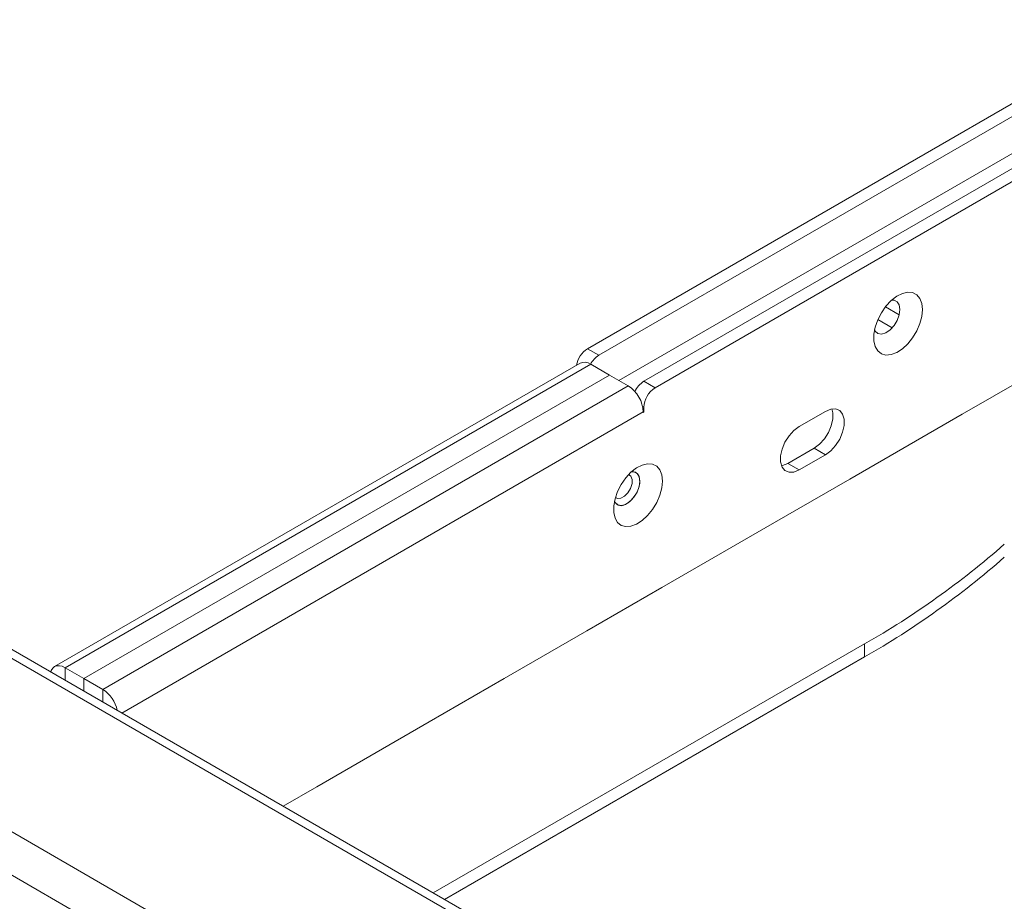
# Model space of a CAD drawing. Header units: millimetres. Extents: x 3051 to 4546, y 621 to 1589.
# Tile 5 of 6: x 4219 to 4405, y 1031 to 1197. Entities that reach past the tile are written whole.
import ezdxf

# ---------------------------------------------------------------- set-up
doc = ezdxf.new("R2010")
doc.units = ezdxf.units.MM

msp = doc.modelspace()

# ---------------------------------------------------------------- linework, layer by layer
at = {"color": 7, "linetype": 'Continuous', "lineweight": 15}
for p, q in [((4447.35, 945.7), (4013.19, 1196.34)), ((4433.54, 1196.91), (4326.17, 1134.92)), ((4010.69, 1196.09), (4444.85, 945.45)), ((4435.66, 1195.68), (4328.29, 1133.7)), ((4444.15, 1190.78), (4336.77, 1128.8)), ((4446.27, 1189.56), (4338.89, 1127.57)), ((4426.51, 1183.46), (4332.07, 1128.94)), ((3982.41, 1179.76), (4416.57, 929.13)), ((3978.87, 1173.64), (4413.03, 923)), ((4326.17, 1134.92), (4328.29, 1133.7)), ((4324.77, 1132.2), (4225.77, 1075.05)), ((4326.77, 1132), (4227.77, 1074.85)), ((4326.77, 1132), (4330.3, 1129.96)), ((4330.3, 1129.96), (4231.31, 1072.81)), ((4330.3, 1129.96), (4231.31, 1072.81)), ((4333.84, 1127.92), (4330.3, 1129.96)), ((4410.91, 1130.77), (4396.77, 1122.61)), ((4333.84, 1127.92), (4234.84, 1070.77)), ((4336.77, 1128.8), (4338.89, 1127.57)), ((4336.67, 1122.9), (4336.67, 1123.02)), ((4336.67, 1123.02), (4336.77, 1122.96)), ((4336.77, 1122.96), (4336.67, 1122.9)), ((4336.77, 1123.9), (4336.77, 1122.96)), ((4371, 1123.14), (4366.05, 1120.28)), ((4375.56, 1110.36), (4396.77, 1122.61)), ((4363.93, 1113.34), (4368.87, 1116.2)), ((4366.05, 1112.11), (4371, 1114.97)), ((4368.87, 1116.2), (4371, 1114.97)), ((4363.93, 1113.34), (4366.05, 1112.11)), ((4375.56, 1110.36), (4361.41, 1102.2)), ((4340.2, 1089.95), (4361.41, 1102.2)), ((4340.2, 1089.95), (4326.06, 1081.79)), ((4310.5, 1072.81), (4326.06, 1081.79)), ((4378.37, 1079.33), (4297.12, 1032.43)), ((4378.37, 1079.33), (4378.37, 1076.88)), ((4378.37, 1076.88), (4299.25, 1031.2)), ((4231.31, 1072.81), (4227.77, 1074.85)), ((4231.31, 1072.81), (4231.31, 1070.42)), ((4231.31, 1072.81), (4234.84, 1070.77)), ((4231.31, 1072.81), (4231.31, 1070.42)), ((4310.5, 1072.81), (4296.36, 1064.64)), ((4275.15, 1052.4), (4296.36, 1064.64)), ((4275.15, 1052.4), (4268.84, 1048.76))]:
    msp.add_line(p, q, dxfattribs=at)
at = {"color": 8, "linetype": 'Continuous', "lineweight": 15}
for p, q in [((4384.89, 1141.29), (4382.28, 1142.8)), ((4383.55, 1138.85), (4380.86, 1140.41)), ((4336.77, 1123.9), (4336.55, 1124.03)), ((4336.67, 1123.02), (4238.43, 1066.31)), ((4227.77, 1072.46), (4227.77, 1074.85)), ((4234.84, 1068.38), (4234.84, 1070.77))]:
    msp.add_line(p, q, dxfattribs=at)
at = {"color": 7, "linetype": 'Continuous', "lineweight": 15, "flags": 128}
for points in [[(4389.27, 1142.32), (4389.15, 1143.47), (4388.79, 1144.42), (4388.2, 1145.11), (4387.42, 1145.51), (4386.5, 1145.59), (4385.48, 1145.35), (4384.41, 1144.81), (4383.36, 1143.99), (4382.38, 1142.94), (4381.52, 1141.71), (4380.84, 1140.37), (4380.36, 1138.99), (4380.11, 1137.65), (4380.11, 1136.42), (4380.36, 1135.36), (4380.84, 1134.53), (4381.52, 1133.99), (4382.38, 1133.74), (4383.36, 1133.82), (4384.41, 1134.21), (4385.48, 1134.9), (4386.5, 1135.84), (4387.42, 1136.99), (4388.2, 1138.29), (4388.79, 1139.66), (4389.15, 1141.02), (4389.27, 1142.32)], [(4385.03, 1142.32), (4384.9, 1143.17), (4384.51, 1143.77), (4383.91, 1144.07), (4383.45, 1144.07)], [(4380.25, 1138.53), (4380.38, 1138.27), (4380.88, 1137.82), (4381.56, 1137.7), (4382.35, 1137.93), (4383.16, 1138.47), (4383.91, 1139.28), (4384.51, 1140.26), (4384.9, 1141.31), (4385.03, 1142.32)], [(4368.87, 1116.2), (4369.87, 1116.94), (4370.79, 1117.95), (4371.55, 1119.15), (4372.09, 1120.44), (4372.37, 1121.72), (4372.37, 1122.88), (4372.2, 1123.59)], [(4371, 1114.97), (4371.99, 1115.71), (4372.91, 1116.72), (4373.67, 1117.92), (4374.21, 1119.22), (4374.5, 1120.49), (4374.5, 1121.66), (4374.21, 1122.61), (4373.67, 1123.27), (4372.91, 1123.59), (4371.99, 1123.55), (4371, 1123.14)], [(4366.05, 1120.28), (4365.05, 1119.54), (4364.13, 1118.53), (4363.37, 1117.33), (4362.83, 1116.04), (4362.55, 1114.76), (4362.55, 1113.6), (4362.83, 1112.64), (4363.37, 1111.98), (4364.13, 1111.66), (4365.05, 1111.7), (4366.05, 1112.11)], [(4340.27, 1110), (4340.15, 1111.15), (4339.78, 1112.1), (4339.2, 1112.79), (4338.42, 1113.19), (4337.5, 1113.27), (4336.47, 1113.03), (4335.41, 1112.49), (4334.36, 1111.67), (4333.38, 1110.61), (4332.52, 1109.38), (4331.84, 1108.04), (4331.36, 1106.67), (4331.11, 1105.33), (4331.11, 1104.09), (4331.36, 1103.04), (4331.84, 1102.21), (4332.52, 1101.66), (4333.38, 1101.42), (4334.36, 1101.5), (4335.41, 1101.89), (4336.47, 1102.58), (4337.5, 1103.52), (4338.42, 1104.67), (4339.2, 1105.97), (4339.78, 1107.33), (4340.15, 1108.7), (4340.27, 1110)], [(4362.72, 1112.89), (4362.93, 1112.93), (4363.93, 1113.34)], [(4332.46, 1106.76), (4333.15, 1107.14), (4333.79, 1107.79), (4334.29, 1108.63), (4334.57, 1109.52), (4334.59, 1110.33), (4334.34, 1110.93), (4333.91, 1111.22)], [(4334.45, 1111.75), (4334.49, 1111.76), (4335.19, 1111.66), (4335.7, 1111.23), (4335.99, 1110.51), (4336.01, 1109.58), (4335.76, 1108.54), (4335.28, 1107.51), (4334.6, 1106.59), (4333.82, 1105.88), (4333.01, 1105.47)], [(4336.03, 1110), (4335.9, 1110.85), (4335.51, 1111.45), (4334.91, 1111.74), (4334.45, 1111.75)], [(4331.25, 1106.21), (4331.38, 1105.95), (4331.88, 1105.5), (4332.56, 1105.38), (4333.35, 1105.6), (4334.16, 1106.15), (4334.91, 1106.96), (4335.51, 1107.94), (4335.9, 1108.99), (4336.03, 1110)], [(4331.43, 1106.94), (4331.83, 1106.72), (4332.46, 1106.76)], [(4227.77, 1074.85), (4227.22, 1075.11), (4226.69, 1075.23), (4226.2, 1075.21), (4225.77, 1075.05), (4225.42, 1074.76), (4225.16, 1074.35), (4225.05, 1074.04)]]:
    msp.add_lwpolyline(points, dxfattribs=at)
at = {"color": 7, "linetype": 'Continuous', "lineweight": 15}
for centre, radius, start, end in [((4328.67, 1131.01), 4.65, 122.6421, 170.0334), ((4330.68, 1129.92), 4.47, 122.3885, 152.0021), ((4325.59, 1130.37), 2.01, 54.3822, 114.3077), ((4330.53, 1122.74), 6.15, 2.6054, 57.3946), ((4339.16, 1125.02), 4.47, 122.2692, 155.6147), ((4341.38, 1123.69), 4.61, 122.6055, 177.3945), ((4332.49, 1106.69), 1.33, 201.327, 293.1182), ((4299.24, 1218.16), 159.79, 299.6815, 311.288), ((4299.24, 1215.71), 159.79, 299.6815, 311.288), ((4231.5, 1065.55), 6.2, 11.6751, 57.3313)]:
    msp.add_arc(centre, radius, start, end, dxfattribs=at)

doc.saveas('drawing.dxf')
